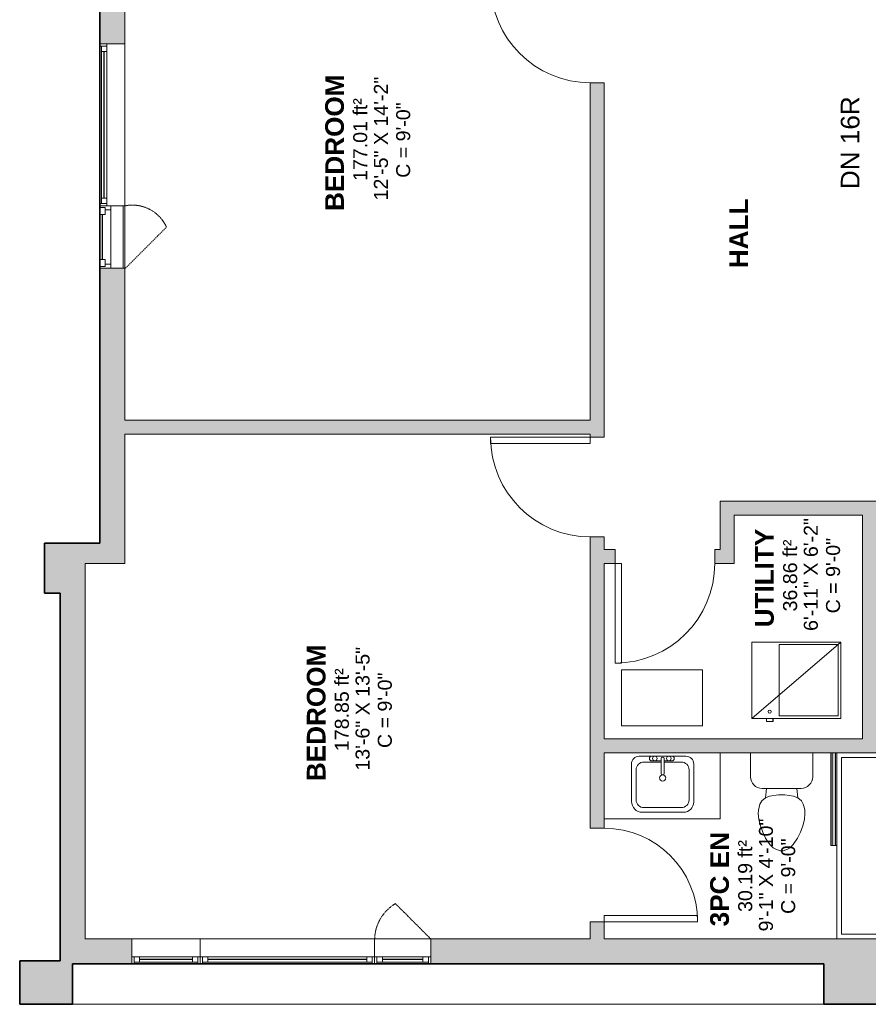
# Model space of a CAD drawing. Header units: inches. Extents: x 271 to 873, y -41 to 635.
# Tile 1 of 3: x 271 to 543, y -40 to 276. Entities that reach past the tile are written whole.
import ezdxf

# ---------------------------------------------------------------- set-up
doc = ezdxf.new("R2010")
doc.units = ezdxf.units.IN
doc.header["$MEASUREMENT"] = 0
doc.linetypes.add('Hidden 3_32_', pattern=[0.140625, 0.09375, -0.046875])
for name, color, linetype, lineweight in [('A-AREA-IDEN', 2, 'Continuous', 9), ('A-DETL', 90, 'Continuous', 9), ('A-DOOR', 31, 'Continuous', 9), ('A-GENM', 13, 'Continuous', 9), ('A-GLAZ', 151, 'Continuous', 9), ('A-OBJECTS', 90, 'Continuous', 9), ('A-WALL', 90, 'Continuous', 9), ('A-WALL-PATT', 111, 'Continuous', 9), ('G-ANNO-TEXT', 231, 'Continuous', 9), ('M-EQPM', 90, 'Continuous', 9), ('P-SANR-FIXT', 6, 'Continuous', 9)]:
    doc.layers.add(name, color=color, linetype=linetype, lineweight=lineweight)
doc.styles.add('Arial', font='arial.ttf', dxfattribs={"height": 4.5})
doc.styles.add('Arial_1', font='arial.ttf', dxfattribs={"height": 6})
doc.styles.add('Arial_B', font='arialbd.ttf', dxfattribs={"height": 6})

# ---------------------------------------------------------------- blocks, each defined once
blk = doc.blocks.new('Toilet - Default 1-316794-2nd Floor')
at = {"layer": 'P-SANR-FIXT'}
for p, q in [((-9.98, 11.75), (-9.98, 19.48)), ((9.98, 19.48), (9.98, 11.75)), ((6.25, 8.02), (-6.25, 8.02)), ((-4.86, 8.02), (-5.21, 5)), ((4.86, 8.02), (5.21, 5)), ((-6.4, 4), (-6.97, 3)), ((-5.21, 5), (-6.4, 4)), ((-3.84, 5.5), (-5.21, 5)), ((-1, 6), (-3.84, 5.5)), ((1, 6), (-1, 6)), ((3.84, 5.5), (1, 6)), ((5.21, 5), (3.84, 5.5)), ((6.4, 4), (5.21, 5)), ((6.97, 3), (6.4, 4)), ((-7.41, 1), (-7.5, 0)), ((-7.5, 0), (-7.33, -1.99)), ((-7.24, 2), (-7.41, 1)), ((-6.97, 3), (-7.24, 2)), ((7.24, 2), (6.97, 3)), ((7.41, 1), (7.24, 2)), ((7.33, -1.99), (7.5, 0)), ((7.5, 0), (7.41, 1)), ((-7.33, -1.99), (-6.79, -4)), ((6.79, -4), (7.33, -1.99)), ((-6.79, -4), (-6.06, -6)), ((-6.06, -6), (-5.13, -8)), ((5.13, -8), (6.06, -6)), ((6.06, -6), (6.79, -4)), ((-5.13, -8), (-3.74, -10)), ((3.74, -10), (5.13, -8)), ((-3.74, -10), (-2.74, -11)), ((-2.74, -11), (-1.87, -11.5)), ((-1.87, -11.5), (-0.5, -12)), ((-0.5, -12), (0.5, -12)), ((0.5, -12), (1.87, -11.5)), ((1.87, -11.5), (2.74, -11)), ((2.74, -11), (3.74, -10))]:
    blk.add_line(p, q, dxfattribs=at)
for centre, start, end in [((-6.25, 11.75), 180, 270), ((6.25, 11.75), 270, 360)]:
    blk.add_arc(centre, 3.73, start, end, dxfattribs=at)
blk = doc.blocks.new('Planitar-Fixed - Default 1-5591367-2nd Floor')
at = {"layer": 'A-GLAZ', "lineweight": 18}
for p, q in [((-26, 4.51), (-25.25, 4.51)), ((-25.25, 4.51), (-26, 4.51)), ((-25.25, 4.51), (-25.25, 2.28)), ((-25.25, 2.28), (-25.25, 4.51)), ((-25.25, 4.01), (-23.52, 4.01)), ((-23.52, 4.01), (-25.25, 4.01)), ((-25.25, 4.01), (-25.25, 2.28)), ((-23.52, 4.01), (-23.52, 2.28)), ((-23.52, 2.28), (-23.52, 4.01)), ((23.52, 4.01), (23.52, 2.28)), ((25.25, 4.01), (23.52, 4.01)), ((25.25, 4.01), (23.52, 4.01)), ((23.52, 4.01), (23.52, 2.28)), ((25.25, 4.51), (25.25, 2.28)), ((25.96, 4.51), (25.25, 4.51)), ((26, 4.51), (25.25, 4.51)), ((25.25, 4.51), (25.25, 2.28)), ((25.25, 2.28), (25.25, 4.01)), ((-25.25, 2.28), (-23.52, 2.28)), ((23.52, 2.28), (25.25, 2.28)), ((-26, -3.49), (-24.74, -3.49)), ((26, -3.49), (24.74, -3.49))]:
    blk.add_line(p, q, dxfattribs=at)
at = {"layer": 'A-GLAZ'}
for p, q in [((-25.25, 4.51), (25.25, 4.51)), ((-23.52, 4.01), (23.52, 4.01)), ((26, 2.28), (-26, 2.28)), ((-26, 2.28), (-26, -3.49)), ((26, -3.49), (26, 2.28)), ((-26, -3.49), (26, -3.49))]:
    blk.add_line(p, q, dxfattribs=at)
at = {"layer": 'A-GLAZ', "lineweight": 25}
blk.add_line((-23.52, 3.15), (23.52, 3.15), dxfattribs=at)
blk = doc.blocks.new('Planitar-Casement-Single_Left - Default 1-5591368-2nd Floor')
at = {"layer": 'A-GLAZ'}
for p, q in [((10, 4), (-10, 4)), ((7.25, 3.5), (-7.25, 3.5)), ((-8.75, -0.5), (8.75, -0.5)), ((-10, -4), (10, -4)), ((7.25, -4), (-7.25, -4))]:
    blk.add_line(p, q, dxfattribs=at)
at = {"layer": 'A-GLAZ', "lineweight": 18}
for p, q in [((-10, -4), (-10, 4)), ((-7.25, 3.5), (-10, 3.5)), ((7.25, 3.5), (10, 3.5)), ((10, -4), (10, 4)), ((-8.75, -0.5), (-10, -0.5)), ((-9.5, -4), (-9.5, -2.25)), ((-9.5, -2.25), (-8.75, -2.25)), ((-8.75, -2.25), (-8.75, -0.5)), ((-7.25, -2.25), (-8.75, -2.25)), ((-7.25, -4), (-7.25, -2.25)), ((7.25, -2.25), (8.75, -2.25)), ((7.25, -4), (7.25, -2.25)), ((10, -0.5), (8.75, -0.5)), ((8.75, -2.25), (8.75, -0.5)), ((9.5, -2.25), (8.75, -2.25)), ((9.5, -4), (9.5, -2.25)), ((-7.25, -4), (-10, -4)), ((7.25, -4), (10, -4))]:
    blk.add_line(p, q, dxfattribs=at)
at = {"layer": 'A-GLAZ', "lineweight": 25}
blk.add_line((7.25, -3.125), (-7.25, -3.125), dxfattribs=at)
blk = doc.blocks.new('Planitar-Fixed - Default 1-5637124-2nd Floor')
at = {"layer": 'A-GLAZ', "lineweight": 18}
for p, q in [((-9, 4.51), (-8.25, 4.51)), ((-8.25, 4.51), (-9, 4.51)), ((-8.25, 4.51), (-8.25, 2.28)), ((-8.25, 2.28), (-8.25, 4.51)), ((-8.25, 4.01), (-6.52, 4.01)), ((-6.52, 4.01), (-8.25, 4.01)), ((-8.25, 4.01), (-8.25, 2.28)), ((-6.52, 4.01), (-6.52, 2.28)), ((-6.52, 2.28), (-6.52, 4.01)), ((6.52, 4.01), (6.52, 2.28)), ((8.25, 4.01), (6.52, 4.01)), ((8.25, 4.01), (6.52, 4.01)), ((6.52, 4.01), (6.52, 2.28)), ((8.25, 4.51), (8.25, 2.28)), ((8.96, 4.51), (8.25, 4.51)), ((9, 4.51), (8.25, 4.51)), ((8.25, 4.51), (8.25, 2.28)), ((8.25, 2.28), (8.25, 4.01)), ((9, 2.28), (9, 4.51)), ((-8.25, 2.28), (-6.52, 2.28)), ((6.52, 2.28), (8.25, 2.28)), ((-9, -3.49), (-7.74, -3.49)), ((9, -3.49), (7.74, -3.49))]:
    blk.add_line(p, q, dxfattribs=at)
at = {"layer": 'A-GLAZ'}
for p, q in [((-8.25, 4.51), (8.25, 4.51)), ((-6.52, 4.01), (6.52, 4.01)), ((9, 2.28), (-9, 2.28)), ((-9, 2.28), (-9, -3.49)), ((9, -3.49), (9, 2.28)), ((-9, -3.49), (9, -3.49))]:
    blk.add_line(p, q, dxfattribs=at)
at = {"layer": 'A-GLAZ', "lineweight": 25}
blk.add_line((-6.52, 3.15), (6.52, 3.15), dxfattribs=at)
blk = doc.blocks.new('Planitar-Fixed - Default 1-5637123-2nd Floor')
at = {"layer": 'A-GLAZ', "lineweight": 18}
for p, q in [((-11, 4.51), (-10.25, 4.51)), ((-10.25, 4.51), (-11, 4.51)), ((-11, 4.51), (-11, 2.28)), ((-10.25, 4.51), (-10.25, 2.28)), ((-10.25, 2.28), (-10.25, 4.51)), ((-10.25, 4.01), (-8.52, 4.01)), ((-8.52, 4.01), (-10.25, 4.01)), ((-10.25, 4.01), (-10.25, 2.28)), ((-8.52, 4.01), (-8.52, 2.28)), ((-8.52, 2.28), (-8.52, 4.01)), ((8.52, 4.01), (8.52, 2.28)), ((10.25, 4.01), (8.52, 4.01)), ((10.25, 4.01), (8.52, 4.01)), ((8.52, 4.01), (8.52, 2.28)), ((10.25, 4.51), (10.25, 2.28)), ((10.96, 4.51), (10.25, 4.51)), ((11, 4.51), (10.25, 4.51)), ((10.25, 4.51), (10.25, 2.28)), ((10.25, 2.28), (10.25, 4.01)), ((-10.25, 2.28), (-8.52, 2.28)), ((8.52, 2.28), (10.25, 2.28)), ((-11, -3.49), (-9.74, -3.49)), ((11, -3.49), (9.74, -3.49))]:
    blk.add_line(p, q, dxfattribs=at)
at = {"layer": 'A-GLAZ'}
for p, q in [((-10.25, 4.51), (10.25, 4.51)), ((-8.52, 4.01), (8.52, 4.01)), ((11, 2.28), (-11, 2.28)), ((-11, 2.28), (-11, -3.49)), ((11, -3.49), (11, 2.28)), ((-11, -3.49), (11, -3.49))]:
    blk.add_line(p, q, dxfattribs=at)
at = {"layer": 'A-GLAZ', "lineweight": 25}
blk.add_line((-8.52, 3.15), (8.52, 3.15), dxfattribs=at)
blk = doc.blocks.new('Planitar-Fixed - Default 1-6027350-2nd Floor')
at = {"layer": 'A-GLAZ', "lineweight": 18}
for p, q in [((-28, 4.51), (-27.25, 4.51)), ((-27.25, 4.51), (-28, 4.51)), ((-28, 4.51), (-28, 2.28)), ((-27.25, 4.51), (-27.25, 2.28)), ((-27.25, 2.28), (-27.25, 4.51)), ((-27.25, 4.01), (-25.52, 4.01)), ((-25.52, 4.01), (-27.25, 4.01)), ((-27.25, 4.01), (-27.25, 2.28)), ((-25.52, 4.01), (-25.52, 2.28)), ((-25.52, 2.28), (-25.52, 4.01)), ((25.52, 4.01), (25.52, 2.28)), ((27.25, 4.01), (25.52, 4.01)), ((27.25, 4.01), (25.52, 4.01)), ((25.52, 4.01), (25.52, 2.28)), ((27.25, 4.51), (27.25, 2.28)), ((27.96, 4.51), (27.25, 4.51)), ((28, 4.51), (27.25, 4.51)), ((27.25, 4.51), (27.25, 2.28)), ((27.25, 2.28), (27.25, 4.01)), ((28, 2.28), (28, 4.51)), ((-27.25, 2.28), (-25.52, 2.28)), ((25.52, 2.28), (27.25, 2.28)), ((-28, -3.49), (-26.74, -3.49)), ((28, -3.49), (26.74, -3.49))]:
    blk.add_line(p, q, dxfattribs=at)
at = {"layer": 'A-GLAZ'}
for p, q in [((-27.25, 4.51), (27.25, 4.51)), ((-25.52, 4.01), (25.52, 4.01)), ((28, 2.28), (-28, 2.28)), ((-28, 2.28), (-28, -3.49)), ((28, -3.49), (28, 2.28)), ((-28, -3.49), (28, -3.49))]:
    blk.add_line(p, q, dxfattribs=at)
at = {"layer": 'A-GLAZ', "lineweight": 25}
blk.add_line((-25.52, 3.15), (25.52, 3.15), dxfattribs=at)
blk = doc.blocks.new('Countertop- Rectangle shape base - Default 2-5989727-2nd Floor')
at = {"layer": 'A-GENM'}
for p, q in [((48.63, 25.62), (11.37, 25.62)), ((11.37, 25.62), (11.37, 4.37))]:
    blk.add_line(p, q, dxfattribs=at)
blk = doc.blocks.new('Bath-Basin Floor - Default 1-V6-2nd Floor')
at = {"layer": 'P-SANR-FIXT'}
for p, q in [((8.12, 7.09), (-6.88, 7.09)), ((8.12, 7.09), (-6.88, 7.09)), ((3.62, 7.09), (-2.88, 7.09)), ((0.12, 6.33), (0.12, 1.59)), ((1.12, 6.33), (1.12, 1.59)), ((-9.38, 4.59), (-9.38, -7.41)), ((-9.38, 4.59), (-9.38, -7.41)), ((0.12, 5.22), (-5.38, 5.22)), ((-2.88, 5.59), (0.12, 5.59)), ((1.12, 5.59), (3.62, 5.59)), ((6.62, 5.22), (1.12, 5.22)), ((10.62, -7.59), (10.62, 4.59)), ((10.62, -7.59), (10.62, 4.59)), ((-7.88, 2.72), (-7.88, -6.91)), ((9.12, -6.91), (9.12, 2.72)), ((-5.38, -9.41), (6.62, -9.41)), ((-5.88, -10.91), (7.3, -10.91)), ((-5.88, -10.91), (7.3, -10.91))]:
    blk.add_line(p, q, dxfattribs=at)
for centre, radius, start, end in [((-6.88, 4.59), 2.5, 90, 180), ((-6.88, 4.59), 2.5, 90, 180), ((-2.88, 6.34), 0.75, 90, 270), ((-1.88, 6.34), 0.75, 360, 180), ((-1.88, 6.34), 0.75, 180, 0), ((0.62, 6.33), 0.5, 360, 180), ((2.62, 6.34), 0.75, 360, 180), ((2.62, 6.34), 0.75, 180, 360), ((3.62, 6.34), 0.75, 270, 90), ((8.12, 4.59), 2.5, 360, 90), ((8.12, 4.59), 2.5, 360, 90), ((-5.38, 2.72), 2.5, 90, 180), ((6.62, 2.72), 2.5, 0, 90), ((0.62, 0.13), 1, 360, 180), ((0.62, 0.13), 1, 180, 0), ((0.62, 1.59), 0.5, 180, 0), ((-5.88, -7.41), 3.5, 180, 270), ((-5.88, -7.41), 3.5, 180, 270), ((-5.38, -6.91), 2.5, 180, 270), ((6.62, -6.91), 2.5, 270, 0), ((7.3, -7.59), 3.32, 270, 0), ((7.3, -7.59), 3.32, 270, 0)]:
    blk.add_arc(centre, radius, start, end, dxfattribs=at)
blk = doc.blocks.new('Furnace - Default 1-3347137-2nd Floor')
at = {"layer": 'M-EQPM'}
for p, q in [((-24.5, 0), (-24.5, -28.5)), ((0, 0), (-24.5, 0)), ((-24.5, 0), (0, -28.5)), ((-0.81, -0.81), (-23.69, -0.81)), ((-23.69, -0.81), (-23.69, -19.81)), ((-0.81, -19.81), (-0.81, -0.81)), ((0, -28.5), (0, 0)), ((-23.69, -19.81), (-0.81, -19.81)), ((1, -21.69), (0, -21.69)), ((1, -21.83), (0, -21.83)), ((1, -21.69), (1, -21.82)), ((1, -21.83), (1, -23.83)), ((0, -23.83), (1, -23.83)), ((-24.5, -28.5), (0, -28.5))]:
    blk.add_line(p, q, dxfattribs=at)
blk.add_circle((-2.18, -22.83), 0.5, dxfattribs=at)
blk = doc.blocks.new('Bath- Shower - Basin Rectangular - Default 1-5961553-2nd Floor')
at = {"layer": 'P-SANR-FIXT'}
for p, q in [((-28.37, 15.37), (28.38, 15.37)), ((-28.37, -15.38), (-28.37, 15.37)), ((28.38, 15.37), (28.38, -15.38)), ((28.38, -15.38), (-28.37, -15.38)), ((-29.87, -16.88), (29.88, -16.88))]:
    blk.add_line(p, q, dxfattribs=at)
for start, end in [(360, 180), (180, 360)]:
    blk.add_arc((0, 0.01), 1.25, start, end, dxfattribs=at)
blk = doc.blocks.new('Planitar - Single Door_Swapper - 9_0_ x 2_8_-5960853-2nd Floor')
at = {"layer": 'A-GENM'}
for p, q in [((16, 34.25), (14, 34.25)), ((14, 34.25), (14, 2.25)), ((16, 2.25), (16, 34.25)), ((14, 2.25), (16, 2.25))]:
    blk.add_line(p, q, dxfattribs=at)
blk.add_arc((16, 2.25), 32, 90, 180, dxfattribs=at)
blk = doc.blocks.new('Planitar - Single Door_Swapper - 9_0_ x 2_6_-5961521-2nd Floor')
at = {"layer": 'A-GENM'}
for p, q in [((15, 32.25), (13, 32.25)), ((13, 32.25), (13, 2.25)), ((15, 2.25), (15, 32.25)), ((13, 2.25), (15, 2.25))]:
    blk.add_line(p, q, dxfattribs=at)
blk.add_arc((15, 2.25), 30, 90, 180, dxfattribs=at)

msp = doc.modelspace()

# ---------------------------------------------------------------- hatches: boundary and pattern name
at = {"layer": 'A-WALL-PATT'}
h = msp.add_hatch(color=9, dxfattribs=at)
h.paths.add_polyline_path([(304.41, 107.7), (304.41, 195.95), (296.41, 195.95), (296.41, 107.7)], flags=0)
h.paths.add_polyline_path([(304.41, 267.95), (304.41, 317.7), (296.41, 317.7), (296.41, 267.95), (298.64, 267.95)], flags=0)
h = msp.add_hatch(color=9, dxfattribs=at)
h.paths.add_polyline_path([(453.91, 105.7), (458.41, 105.7), (458.41, 109.7), (453.91, 109.7)], flags=0)
h.paths.add_polyline_path([(453.91, 141.7), (458.41, 141.7), (458.41, 255.45), (453.91, 255.45), (453.91, 142.7)], flags=0)
h.paths.add_polyline_path([(458.41, 287.45), (458.41, 317.7), (453.91, 317.7), (453.91, 287.45)], flags=0)
for points in [[(453.91, 142.7), (453.91, 147.2), (304.41, 147.2), (304.41, 142.7), (400.28, 142.7)], [(541.4, 116.7), (541.4, 121.2), (495.66, 121.2), (495.66, 116.7), (529.1, 116.7)], [(547.4, 44.95), (547.4, 121.2), (541.4, 121.2), (541.4, 44.95)], [(495.66, 101.2), (500.16, 101.2), (500.16, 116.7), (495.66, 116.7), (495.66, 105.32)], [(287.66, 91.7), (287.66, 107.7), (278.66, 107.7), (278.66, 91.7)], [(291.66, 101.2), (304.41, 101.2), (304.41, 107.7), (287.66, 107.7), (287.66, 104.45), (291.66, 104.45)], [(287.66, -26.3), (287.66, -19.3), (291.66, -19.3), (291.66, 104.45), (287.66, 104.45), (287.66, 91.7), (283.66, 91.7), (283.66, -26.3)], [(571.41, 40.45), (571.41, 44.95), (458.41, 44.95), (458.41, 40.45), (566.91, 40.45)], [(532.66, 10.7), (532.66, 40.45), (531.66, 40.45), (531.66, 10.7)]]:
    msp.add_hatch(color=9, dxfattribs=at).paths.add_polyline_path(points, flags=0)
h = msp.add_hatch(color=9, dxfattribs=at)
h.paths.add_polyline_path([(458.41, 101.2), (461.91, 101.2), (461.91, 105.7), (453.91, 105.7), (453.91, 101.2)], flags=0)
h.paths.add_polyline_path([(495.66, 101.2), (495.66, 105.7), (493.91, 105.7), (493.91, 101.2)], flags=0)
h = msp.add_hatch(color=9, dxfattribs=at)
h.paths.add_polyline_path([(458.41, -19.3), (458.41, -13.8), (453.91, -13.8), (453.91, -19.3)], flags=0)
h.paths.add_polyline_path([(458.41, 16.2), (458.41, 101.2), (453.91, 101.2), (453.91, 16.2)], flags=0)
h = msp.add_hatch(color=9, dxfattribs=at)
h.paths.add_polyline_path([(546.91, -27.3), (546.91, -19.3), (402.67, -19.3), (402.67, -27.3), (529.1, -27.3)], flags=0)
h.paths.add_polyline_path([(306.67, -27.3), (306.67, -19.3), (287.66, -19.3), (287.66, -27.3)], flags=0)
h = msp.add_hatch(color=9, dxfattribs=at)
h.paths.add_polyline_path([(546.91, -40.3), (546.91, -27.3), (528.91, -27.3), (528.91, -40.3)], flags=0)
h.paths.add_polyline_path([(270.67, -40.3), (287.66, -40.3), (287.66, -26.3), (270.67, -26.3)], flags=0)

# ---------------------------------------------------------------- linework, layer by layer
at = {"layer": 'A-DETL', "lineweight": 35}
for p, q in [((296.41, 107.7), (296.41, 327.04)), ((278.66, 107.7), (296.41, 107.7)), ((278.66, 91.7), (278.66, 107.7)), ((283.66, 91.7), (278.66, 91.7)), ((283.66, -26.3), (283.66, 91.7)), ((283.66, -26.3), (270.67, -26.3)), ((270.67, -26.3), (270.67, -40.3)), ((528.91, -27.3), (287.66, -27.3)), ((287.66, -40.3), (287.66, -27.3)), ((528.91, -40.3), (528.91, -27.3)), ((270.67, -40.3), (287.66, -40.3)), ((546.91, -40.3), (528.91, -40.3))]:
    msp.add_line(p, q, dxfattribs=at)
at = {"layer": 'A-DETL', "linetype": 'Hidden 3_32_'}
for p, q in [((304.66, 195.95), (317.83, 209.12)), ((402.67, -19.3), (391.35, -7.99))]:
    msp.add_line(p, q, dxfattribs=at)
for centre, radius, start, end in [((306.84, 204.13), 12.06, 24.4167, 101.6455), ((398.31, -19.73), 13.65, 120.6416, 178.193)]:
    msp.add_arc(centre, radius, start, end, dxfattribs=at)
at = {"layer": 'A-OBJECTS'}
for p, q in [((458.41, 40.45), (495.66, 40.45)), ((458.41, 19.2), (458.41, 40.45)), ((495.66, 40.45), (495.66, 19.2)), ((495.66, 19.2), (458.41, 19.2))]:
    msp.add_line(p, q, dxfattribs=at)
at = {"layer": 'A-WALL'}
for p, q in [((296.41, 327.04), (296.41, 267.95)), ((304.41, 267.95), (304.41, 317.7)), ((296.41, 267.95), (298.64, 267.95)), ((458.41, 255.45), (453.91, 255.45)), ((453.91, 255.45), (453.91, 147.2)), ((458.41, 141.7), (458.41, 255.45)), ((296.41, 195.95), (296.41, 107.7)), ((304.41, 147.2), (304.41, 195.95)), ((453.91, 147.2), (304.41, 147.2)), ((304.41, 142.7), (453.91, 142.7)), ((304.41, 101.2), (304.41, 142.7)), ((453.91, 142.7), (453.91, 141.7)), ((453.91, 141.7), (458.41, 141.7)), ((547.4, 121.2), (495.66, 121.2)), ((495.66, 121.2), (495.66, 105.7)), ((500.16, 116.7), (541.4, 116.7)), ((500.16, 101.2), (500.16, 116.7)), ((541.4, 116.7), (541.4, 44.95)), ((296.41, 107.7), (278.66, 107.7)), ((278.66, 107.7), (278.66, 91.7)), ((458.41, 109.7), (453.91, 109.7)), ((453.91, 109.7), (453.91, 16.2)), ((458.41, 105.7), (458.41, 109.7)), ((461.91, 105.7), (458.41, 105.7)), ((461.91, 101.2), (461.91, 105.7)), ((495.66, 105.7), (493.91, 105.7)), ((493.91, 105.7), (493.91, 101.2)), ((291.66, 101.2), (304.41, 101.2)), ((291.66, -19.3), (291.66, 101.2)), ((458.41, 101.2), (461.91, 101.2)), ((458.41, 44.95), (458.41, 101.2)), ((493.91, 101.2), (500.16, 101.2)), ((278.66, 91.7), (283.66, 91.7)), ((283.66, 91.7), (283.66, -26.3)), ((541.4, 44.95), (458.41, 44.95)), ((458.41, 16.2), (458.41, 40.45)), ((458.41, 40.45), (566.91, 40.45)), ((531.16, 10.7), (531.16, 40.45)), ((531.66, 40.45), (531.66, 10.7)), ((532.66, 10.7), (532.66, 40.45)), ((533.16, 40.45), (533.16, 10.7)), ((453.91, 16.2), (458.41, 16.2)), ((531.16, 10.7), (533.16, 10.7)), ((453.91, -13.8), (453.91, -19.3)), ((458.41, -13.8), (453.91, -13.8)), ((458.41, -19.3), (458.41, -13.8)), ((306.67, -19.3), (291.66, -19.3)), ((453.91, -19.3), (402.67, -19.3)), ((566.91, -19.3), (458.41, -19.3)), ((306.67, -27.3), (306.67, -25.07)), ((402.67, -25.07), (402.67, -27.3)), ((283.66, -26.3), (270.67, -26.3)), ((270.67, -26.3), (270.67, -40.3)), ((287.66, -27.3), (306.67, -27.3)), ((287.66, -40.3), (287.66, -27.3)), ((402.67, -27.3), (528.91, -27.3)), ((528.91, -27.3), (528.91, -40.3)), ((546.91, -40.3), (270.67, -40.3))]:
    msp.add_line(p, q, dxfattribs=at)
at = {"layer": 'M-EQPM'}
for p, q in [((463.99, 67.06), (463.99, 49.06)), ((489.99, 67.06), (463.99, 67.06)), ((489.99, 49.06), (489.99, 67.06)), ((463.99, 49.06), (489.99, 49.06))]:
    msp.add_line(p, q, dxfattribs=at)

# ---------------------------------------------------------------- block references
at = {"layer": 'A-DOOR'}
for name, p, rotation in [('Planitar - Single Door_Swapper - 9_0_ x 2_8_-5960853-2nd Floor', (456.16, 271.45), 89.99999999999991), ('Planitar - Single Door_Swapper - 9_0_ x 2_8_-5960853-2nd Floor', (456.16, 125.7), 89.99999999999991), ('Planitar - Single Door_Swapper - 9_0_ x 2_8_-5960853-2nd Floor', (477.91, 103.45), 180), ('Planitar - Single Door_Swapper - 9_0_ x 2_6_-5961521-2nd Floor', (456.16, 1.2), 269.9999999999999)]:
    msp.add_blockref(name, p, dxfattribs=dict(at, rotation=rotation))
at = {"layer": 'A-GENM', "rotation": 180}
msp.add_blockref('Countertop- Rectangle shape base - Default 2-5989727-2nd Floor', (507.03, 44.83), dxfattribs=at)
at = {"layer": 'A-GLAZ'}
for name, p, rotation in [('Planitar-Fixed - Default 1-5591367-2nd Floor', (300.92, 241.95), 89.99999999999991), ('Planitar-Casement-Single_Left - Default 1-5591368-2nd Floor', (300.41, 205.95), 269.9999999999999), ('Planitar-Fixed - Default 1-5637123-2nd Floor', (317.67, -22.79), 180), ('Planitar-Fixed - Default 1-6027350-2nd Floor', (356.67, -22.79), 180), ('Planitar-Fixed - Default 1-5637124-2nd Floor', (393.67, -22.79), 180)]:
    msp.add_blockref(name, p, dxfattribs=dict(at, rotation=rotation))
at = {"layer": 'M-EQPM', "rotation": 269.9999999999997}
msp.add_blockref('Furnace - Default 1-3347137-2nd Floor', (534.36, 51.45), dxfattribs=at)
at = {"layer": 'P-SANR-FIXT'}
for name, p in [('Bath-Basin Floor - Default 1-V6-2nd Floor', (476.54, 32.23)), ('Toilet - Default 1-316794-2nd Floor', (515.38, 20.97))]:
    msp.add_blockref(name, p, dxfattribs=at)
at = {"layer": 'P-SANR-FIXT', "rotation": 269.9999999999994}
msp.add_blockref('Bath- Shower - Basin Rectangular - Default 1-5961553-2nd Floor', (550.03, 10.58), dxfattribs=at)

# ---------------------------------------------------------------- texts
at = {"layer": 'A-AREA-IDEN', "attachment_point": 1, "rotation": 90}
for s, insert, char_height, width, style in [('12\'-5" X 14\'-2"', (384.44, 217.69), 4.5, 45.753, 'Arial'), ('BEDROOM', (368.79, 214.32), 6, 53.934, 'Arial_B'), ('177.01 ft²', (377.78, 223.94), 4.5, 30.603, 'Arial'), ('C = 9\'-0"', (391.58, 224.94), 4.5, 28.179, 'Arial'), ('HALL', (498.59, 195.94), 6, 27.27, 'Arial_B'), ('6\'-11" X 6\'-2"', (522.51, 79.53), 4.5, 41.814, 'Arial'), ('UTILITY', (506.85, 80.67), 6, 39.087, 'Arial_B'), ('36.86 ft²', (515.85, 85.79), 4.5, 26.664, 'Arial'), ('C = 9\'-0"', (529.64, 85.16), 4.5, 28.179, 'Arial'), ('13\'-6" X 13\'-5"', (378.54, 34.69), 4.5, 45.753, 'Arial'), ('BEDROOM', (362.89, 31.33), 6, 53.934, 'Arial_B'), ('178.85 ft²', (371.88, 40.95), 4.5, 30.603, 'Arial'), ('C = 9\'-0"', (385.68, 41.95), 4.5, 28.179, 'Arial'), ('9\'-1" X 4\'-10"', (508.09, -16.92), 4.5, 41.814, 'Arial'), ('3PC EN', (492.44, -15.29), 6, 37.875, 'Arial_B'), ('30.19 ft²', (501.43, -10.66), 4.5, 26.664, 'Arial'), ('C = 9\'-0"', (515.23, -11.29), 4.5, 28.179, 'Arial')]:
    msp.add_mtext(s, dxfattribs=dict(at, insert=insert, char_height=char_height, width=width, style=style))
at = {"layer": 'G-ANNO-TEXT', "color": 7, "insert": (534.38, 221.31), "char_height": 6, "width": 37.269, "attachment_point": 1, "rotation": 90, "style": 'Arial_1'}
msp.add_mtext('DN 16R', dxfattribs=at)

doc.saveas('drawing.dxf')
